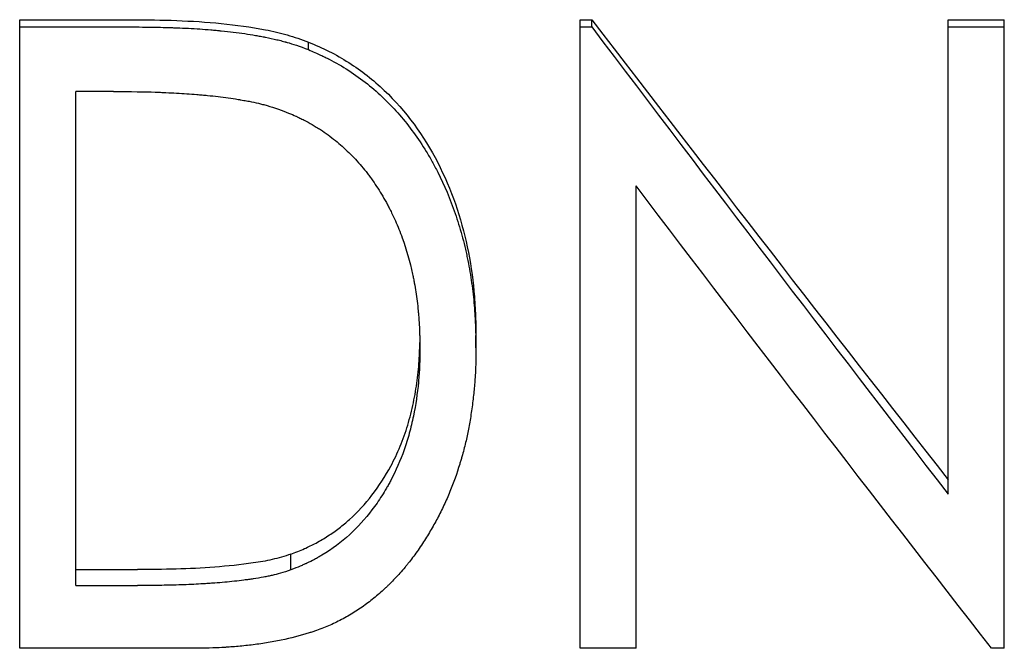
# Model space of a CAD drawing. Header units: millimetres. Extents: x 0 to 420, y 0 to 297.
# Tile 5 of 16: x 137.2 to 145.09, y 134.62 to 139.65. Entities that reach past the tile are written whole.
import ezdxf

# ---------------------------------------------------------------- set-up
doc = ezdxf.new("R2010")
doc.units = ezdxf.units.MM

msp = doc.modelspace()

# ---------------------------------------------------------------- linework, layer by layer
at = {"color": 7, "linetype": 'Continuous', "lineweight": 25}
for p, q in [((137.2036, 139.6545), (138.103, 139.6545)), ((137.2036, 139.5965), (137.2036, 139.6545)), ((141.6908, 139.6545), (141.7849, 139.6545)), ((141.6908, 139.5965), (141.6908, 139.6545)), ((141.7849, 139.5965), (141.7849, 139.6545)), ((144.6395, 139.6545), (145.0882, 139.6545)), ((144.6395, 139.5965), (144.6395, 139.6545)), ((145.0882, 139.5965), (145.0882, 139.6545)), ((137.2036, 139.5965), (138.103, 139.5965)), ((137.2036, 134.6193), (137.2036, 139.5965)), ((141.6908, 134.6193), (141.6908, 139.5965)), ((141.6908, 139.5965), (141.7849, 139.5965)), ((144.6395, 135.8529), (144.6395, 139.5965)), ((144.6395, 139.5965), (145.0882, 139.5965)), ((145.0882, 134.6193), (145.0882, 139.5965)), ((139.5153, 139.4146), (139.5153, 139.4755)), ((137.6523, 135.1218), (137.6523, 139.0795)), ((137.9548, 139.0795), (137.6523, 139.0795)), ((142.1395, 134.6193), (142.1395, 138.3224)), ((140.8575, 137.0254), (140.8575, 137.1237)), ((139.3751, 135.2468), (139.3751, 135.3729)), ((137.6523, 135.2498), (138.1461, 135.2498)), ((137.6523, 135.1218), (138.1461, 135.1218)), ((138.5838, 134.6193), (137.2036, 134.6193)), ((142.1395, 134.6193), (141.6908, 134.6193)), ((145.0882, 134.6193), (144.9861, 134.6193))]:
    msp.add_line(p, q, dxfattribs=at)
for points, knots in [([(138.103, 139.6545), (138.2223, 139.6534), (138.4609, 139.6512), (138.8182, 139.6282), (139.1139, 139.5883), (139.3471, 139.5363), (139.4592, 139.4958), (139.5153, 139.4755)], [0, 0, 0, 0, 0.250043, 0.500055, 0.75002, 0.875012, 1, 1, 1, 1]), ([(138.103, 139.5965), (138.1802, 139.5958), (138.2485, 139.595), (138.338, 139.5933), (138.3656, 139.5926), (138.4038, 139.5916), (138.4159, 139.5913), (138.4334, 139.5907), (138.4391, 139.5905), (138.4474, 139.5902), (138.4501, 139.5901), (138.4542, 139.59), (138.4555, 139.5899), (138.4582, 139.5898), (138.4588, 139.5898), (138.5247, 139.5873), (138.5864, 139.584), (138.6756, 139.5779), (138.7048, 139.5757), (138.7478, 139.5721), (138.762, 139.5709), (138.7831, 139.5689), (138.7901, 139.5682), (138.8005, 139.5672), (138.804, 139.5669), (138.8109, 139.5662), (138.8137, 139.5659), (138.8837, 139.5588), (138.9462, 139.5511), (139.0347, 139.5383), (139.0634, 139.5338), (139.105, 139.5267), (139.1187, 139.5243), (139.1389, 139.5206), (139.1456, 139.5194), (139.1555, 139.5175), (139.1588, 139.5168), (139.1654, 139.5155), (139.1679, 139.515), (139.2036, 139.508), (139.2339, 139.5014), (139.2774, 139.491), (139.2916, 139.4874), (139.3124, 139.482), (139.3192, 139.4801), (139.3293, 139.4774), (139.3327, 139.4764), (139.3393, 139.4746), (139.3433, 139.4734), (139.3878, 139.4607), (139.4443, 139.4413), (139.5153, 139.4146)], [0, 0, 0, 0, 0.125, 0.125, 0.1875, 0.1875, 0.21875, 0.21875, 0.234375, 0.234375, 0.242188, 0.242188, 0.246094, 0.246094, 0.25, 0.25, 0.375, 0.375, 0.4375, 0.4375, 0.46875, 0.46875, 0.484375, 0.484375, 0.492188, 0.492188, 0.5, 0.5, 0.625, 0.625, 0.6875, 0.6875, 0.71875, 0.71875, 0.734375, 0.734375, 0.742188, 0.742188, 0.75, 0.75, 0.8125, 0.8125, 0.84375, 0.84375, 0.859375, 0.859375, 0.867188, 0.867188, 0.875, 0.875, 1, 1, 1, 1]), ([(139.5153, 139.4755), (139.571, 139.4517), (139.6824, 139.4041), (139.8923, 139.2833), (140.2265, 139.0223), (140.5838, 138.5243), (140.7773, 137.9525), (140.8389, 137.5397), (140.8542, 137.302), (140.8564, 137.1831), (140.8575, 137.1237)], [0, 0, 0, 0, 0.062629, 0.125241, 0.250323, 0.499707, 0.749515, 0.874728, 0.937361, 1, 1, 1, 1]), ([(139.5153, 139.4146), (139.5523, 139.3986), (139.5846, 139.3842), (139.626, 139.3653), (139.6386, 139.3594), (139.6558, 139.3512), (139.6612, 139.3485), (139.6689, 139.3448), (139.6714, 139.3435), (139.6762, 139.3411), (139.6775, 139.3404), (139.7332, 139.3121), (139.7863, 139.2813), (139.9425, 139.1799), (140.0381, 139.1039), (140.2087, 138.9383), (140.287, 138.8479), (140.3938, 138.701), (140.4277, 138.6502), (140.4758, 138.5711), (140.4915, 138.5443), (140.5142, 138.5034), (140.5217, 138.4896), (140.5364, 138.4618), (140.5442, 138.4469), (140.6044, 138.3279), (140.6509, 138.2178), (140.7102, 138.0461), (140.7281, 137.9877), (140.7525, 137.8986), (140.7602, 137.8687), (140.771, 137.8233), (140.7745, 137.8081), (140.7813, 137.7776), (140.7847, 137.7617), (140.8, 137.6876), (140.8106, 137.6281), (140.8239, 137.5382), (140.8279, 137.5082), (140.8351, 137.448), (140.8384, 137.4168), (140.8438, 137.3584), (140.8461, 137.3287), (140.849, 137.2834), (140.8499, 137.2682), (140.8511, 137.2452), (140.8515, 137.2375), (140.852, 137.226), (140.8522, 137.2221), (140.8524, 137.2163), (140.8525, 137.2143), (140.8527, 137.2105), (140.8528, 137.2078), (140.8544, 137.1663), (140.856, 137.1059), (140.8575, 137.0254)], [0, 0, 0, 0, 0.03125, 0.03125, 0.046875, 0.046875, 0.054688, 0.054688, 0.058594, 0.058594, 0.0625, 0.0625, 0.125, 0.125, 0.25, 0.25, 0.375, 0.375, 0.4375, 0.4375, 0.46875, 0.46875, 0.484375, 0.484375, 0.5, 0.5, 0.625, 0.625, 0.6875, 0.6875, 0.71875, 0.71875, 0.734375, 0.734375, 0.75, 0.75, 0.8125, 0.8125, 0.84375, 0.84375, 0.875, 0.875, 0.90625, 0.90625, 0.921875, 0.921875, 0.929688, 0.929688, 0.933594, 0.933594, 0.935547, 0.935547, 0.9375, 0.9375, 1, 1, 1, 1]), ([(137.9548, 139.0795), (138.0948, 139.079), (138.2059, 139.0773), (138.2907, 139.0743), (138.2955, 139.0741), (138.3029, 139.0738), (138.3065, 139.0737), (138.3175, 139.0733), (138.3248, 139.073), (138.3465, 139.0721), (138.3609, 139.0715), (138.4038, 139.0695), (138.432, 139.0681), (138.5152, 139.0634), (138.569, 139.0598), (138.6275, 139.0552), (138.6357, 139.0545), (138.6503, 139.0533), (138.6576, 139.0526), (138.6793, 139.0507), (138.6937, 139.0494), (138.7365, 139.0451), (138.7645, 139.0421), (138.8473, 139.0322), (138.9006, 139.0247), (138.9553, 139.0157), (138.9598, 139.015), (138.9675, 139.0137), (138.9713, 139.013), (138.9827, 139.0111), (138.9901, 139.0098), (139.0121, 139.0059), (139.0262, 139.0033), (139.0672, 138.9954), (139.0925, 138.9901), (139.1216, 138.9833), (139.1262, 138.9822), (139.1371, 138.9795), (139.1428, 138.978), (139.1605, 138.9734), (139.1731, 138.9699), (139.2131, 138.9583), (139.2429, 138.9491), (139.2759, 138.9384)], [0, 0, 0, 0, 0.25, 0.25, 0.257812, 0.257812, 0.265625, 0.265625, 0.28125, 0.28125, 0.3125, 0.3125, 0.375, 0.375, 0.5, 0.5, 0.515625, 0.515625, 0.53125, 0.53125, 0.5625, 0.5625, 0.625, 0.625, 0.75, 0.75, 0.757812, 0.757812, 0.765625, 0.765625, 0.78125, 0.78125, 0.8125, 0.8125, 0.875, 0.875, 0.890625, 0.890625, 0.90625, 0.90625, 0.9375, 0.9375, 1, 1, 1, 1]), ([(139.2759, 138.9384), (139.3375, 138.9148), (139.3834, 138.8962), (139.4155, 138.8818), (139.4193, 138.8801), (139.4249, 138.8775), (139.4278, 138.8762), (139.4362, 138.8723), (139.4418, 138.8696), (139.4586, 138.8615), (139.4697, 138.856), (139.5027, 138.8389), (139.5243, 138.827), (139.5563, 138.8083), (139.568, 138.8012), (139.5899, 138.7877), (139.6007, 138.7808), (139.6327, 138.76), (139.6533, 138.7458), (139.7135, 138.7023), (139.7511, 138.672), (139.8039, 138.6246), (139.8226, 138.607), (139.8578, 138.5724), (139.875, 138.5546), (139.9256, 138.5002), (139.9577, 138.4622), (139.9961, 138.4126), (140.0027, 138.4038), (140.0168, 138.3846), (140.0238, 138.3749), (140.0447, 138.3453), (140.0583, 138.325), (140.0984, 138.2625), (140.1242, 138.2186), (140.1521, 138.1666), (140.1546, 138.1619), (140.1601, 138.1514), (140.1628, 138.1461), (140.171, 138.1302), (140.1763, 138.1195), (140.1921, 138.0873), (140.2022, 138.0656), (140.2316, 137.9994), (140.2497, 137.9541), (140.3, 137.8147), (140.3278, 137.7172), (140.3513, 137.6086), (140.3524, 137.6036), (140.3547, 137.5922), (140.3559, 137.5864), (140.3594, 137.5691), (140.3616, 137.5574), (140.3681, 137.5221), (140.3721, 137.4981), (140.3833, 137.4249), (140.3896, 137.3743), (140.3959, 137.309), (140.397, 137.2971), (140.3991, 137.2723), (140.4, 137.2599), (140.4026, 137.223), (140.404, 137.1986), (140.4051, 137.1713), (140.4052, 137.1702), (140.4053, 137.1658), (140.4054, 137.1635), (140.4057, 137.1566), (140.4058, 137.1517), (140.4063, 137.1363), (140.4066, 137.125), (140.4076, 137.088), (140.4082, 137.0593), (140.4087, 137.0264)], [0, 0, 0, 0, 0.0625, 0.0625, 0.066406, 0.066406, 0.070312, 0.070312, 0.078125, 0.078125, 0.09375, 0.09375, 0.125, 0.125, 0.140625, 0.140625, 0.15625, 0.15625, 0.1875, 0.1875, 0.25, 0.25, 0.28125, 0.28125, 0.3125, 0.3125, 0.375, 0.375, 0.390625, 0.390625, 0.40625, 0.40625, 0.4375, 0.4375, 0.5, 0.5, 0.507812, 0.507812, 0.515625, 0.515625, 0.53125, 0.53125, 0.5625, 0.5625, 0.625, 0.625, 0.75, 0.75, 0.757812, 0.757812, 0.765625, 0.765625, 0.78125, 0.78125, 0.8125, 0.8125, 0.875, 0.875, 0.890625, 0.890625, 0.90625, 0.90625, 0.9375, 0.9375, 0.941406, 0.941406, 0.945312, 0.945312, 0.953125, 0.953125, 0.96875, 0.96875, 1, 1, 1, 1]), ([(139.3751, 135.3729), (139.4115, 135.3873), (139.48, 135.4145), (139.5798, 135.4626), (139.6728, 135.5184), (139.7624, 135.5809), (139.8864, 135.684), (140.0335, 135.8447), (140.1633, 136.0469), (140.2536, 136.2375), (140.3141, 136.4076), (140.3512, 136.5551), (140.3736, 136.6751), (140.3871, 136.7643), (140.3974, 136.8539), (140.4041, 136.9406), (140.407, 137.0126), (140.4076, 137.0546), (140.4078, 137.0698)], [0, 0, 0, 0, 0.054705, 0.103031, 0.154925, 0.206654, 0.256554, 0.381893, 0.51285, 0.596131, 0.681382, 0.769372, 0.812211, 0.854959, 0.897668, 0.940418, 0.978441, 1, 1, 1, 1]), ([(140.8575, 137.0254), (140.857, 136.9744), (140.8562, 136.9291), (140.8544, 136.8701), (140.8538, 136.8518), (140.8526, 136.8267), (140.8522, 136.8187), (140.8516, 136.8072), (140.8514, 136.8035), (140.8511, 136.798), (140.8509, 136.7962), (140.8507, 136.7926), (140.8506, 136.7915), (140.848, 136.7523), (140.8448, 136.7144), (140.8388, 136.6557), (140.8366, 136.6358), (140.8318, 136.5955), (140.8293, 136.5759), (140.8207, 136.5113), (140.8145, 136.4704), (140.8047, 136.4123), (140.8013, 136.3935), (140.7943, 136.3569), (140.7908, 136.3399), (140.7793, 136.2862), (140.7704, 136.2493), (140.7555, 136.1924), (140.7503, 136.1732), (140.742, 136.1439), (140.7391, 136.1341), (140.7333, 136.1143), (140.7301, 136.1036), (140.7047, 136.0199), (140.6784, 135.9465), (140.6337, 135.838), (140.6178, 135.8021), (140.5928, 135.7487), (140.5842, 135.7309), (140.5666, 135.6955), (140.5571, 135.6771), (140.5306, 135.6268), (140.5118, 135.5931), (140.4819, 135.5426), (140.4717, 135.5257), (140.4507, 135.4919), (140.4405, 135.4758), (140.4056, 135.4224), (140.3824, 135.3888), (140.3475, 135.3416), (140.3359, 135.3263), (140.3185, 135.3042), (140.3127, 135.297), (140.304, 135.2863), (140.3011, 135.2828), (140.2953, 135.2758), (140.293, 135.2729), (140.2621, 135.2364), (140.2349, 135.2059), (140.1945, 135.1631), (140.1811, 135.1494), (140.1612, 135.1295), (140.1545, 135.123), (140.1413, 135.1103), (140.1354, 135.1047), (140.0988, 135.0708), (140.069, 135.0448), (140.0232, 135.0078), (140.0078, 134.9957), (139.9766, 134.9722), (139.9614, 134.9611), (139.9122, 134.9266), (139.8789, 134.9051), (139.8281, 134.8751), (139.811, 134.8655), (139.7766, 134.8469), (139.7587, 134.8378), (139.7079, 134.813), (139.6726, 134.7975), (139.6176, 134.7757), (139.5989, 134.7688), (139.5704, 134.7587), (139.5608, 134.7554), (139.5414, 134.7489), (139.5307, 134.7455), (139.4496, 134.7199), (139.3749, 134.7005), (139.2589, 134.6762), (139.2196, 134.6689), (139.1597, 134.6592), (139.1395, 134.6562), (139.0989, 134.6506), (139.0777, 134.6479), (139.0182, 134.6409), (138.9786, 134.6368), (138.9195, 134.6318), (138.8998, 134.6302), (138.8703, 134.6282), (138.8605, 134.6275), (138.8458, 134.6266), (138.8409, 134.6263), (138.8335, 134.6259), (138.8311, 134.6257), (138.8262, 134.6254), (138.823, 134.6253), (138.7669, 134.6222), (138.6877, 134.6203), (138.5838, 134.6193)], [0, 0, 0, 0, 0.03125, 0.03125, 0.046875, 0.046875, 0.054688, 0.054688, 0.058594, 0.058594, 0.060547, 0.060547, 0.0625, 0.0625, 0.09375, 0.09375, 0.109375, 0.109375, 0.125, 0.125, 0.15625, 0.15625, 0.171875, 0.171875, 0.1875, 0.1875, 0.21875, 0.21875, 0.234375, 0.234375, 0.242188, 0.242188, 0.25, 0.25, 0.3125, 0.3125, 0.34375, 0.34375, 0.359375, 0.359375, 0.375, 0.375, 0.40625, 0.40625, 0.421875, 0.421875, 0.4375, 0.4375, 0.46875, 0.46875, 0.484375, 0.484375, 0.492188, 0.492188, 0.496094, 0.496094, 0.5, 0.5, 0.53125, 0.53125, 0.546875, 0.546875, 0.554688, 0.554688, 0.5625, 0.5625, 0.59375, 0.59375, 0.609375, 0.609375, 0.625, 0.625, 0.65625, 0.65625, 0.671875, 0.671875, 0.6875, 0.6875, 0.71875, 0.71875, 0.734375, 0.734375, 0.742188, 0.742188, 0.75, 0.75, 0.8125, 0.8125, 0.84375, 0.84375, 0.859375, 0.859375, 0.875, 0.875, 0.90625, 0.90625, 0.921875, 0.921875, 0.929688, 0.929688, 0.933594, 0.933594, 0.935547, 0.935547, 0.9375, 0.9375, 1, 1, 1, 1]), ([(140.4087, 137.0264), (140.408, 136.9652), (140.4071, 136.9193), (140.4058, 136.8868), (140.4057, 136.883), (140.4055, 136.8773), (140.4053, 136.8744), (140.405, 136.8658), (140.4047, 136.86), (140.4038, 136.8429), (140.4031, 136.8314), (140.4009, 136.7971), (140.399, 136.7742), (140.3882, 136.6603), (140.3747, 136.5697), (140.3518, 136.4572), (140.3465, 136.4329), (140.3355, 136.3869), (140.3297, 136.3642), (140.3112, 136.2967), (140.2975, 136.2527), (140.2522, 136.1237), (140.2164, 136.0417), (140.1699, 135.954), (140.1637, 135.9426), (140.1521, 135.9217), (140.1463, 135.9113), (140.1284, 135.8806), (140.1162, 135.8606), (140.0786, 135.8015), (140.0523, 135.7637), (139.9696, 135.6551), (139.9095, 135.589), (139.7791, 135.4693), (139.7062, 135.4152), (139.6135, 135.359), (139.6045, 135.3538), (139.5848, 135.3426), (139.5748, 135.3371), (139.5444, 135.3209), (139.5235, 135.3106), (139.4995, 135.2994), (139.4986, 135.299), (139.4949, 135.2973), (139.4929, 135.2964), (139.487, 135.2937), (139.4829, 135.2919), (139.4697, 135.2861), (139.46, 135.2819), (139.4282, 135.2684), (139.4035, 135.2583), (139.3751, 135.2468)], [0, 0, 0, 0, 0.0625, 0.0625, 0.066406, 0.066406, 0.070312, 0.070312, 0.078125, 0.078125, 0.09375, 0.09375, 0.125, 0.125, 0.25, 0.25, 0.28125, 0.28125, 0.3125, 0.3125, 0.375, 0.375, 0.5, 0.5, 0.515625, 0.515625, 0.53125, 0.53125, 0.5625, 0.5625, 0.625, 0.625, 0.75, 0.75, 0.875, 0.875, 0.890625, 0.890625, 0.90625, 0.90625, 0.9375, 0.9375, 0.941406, 0.941406, 0.945312, 0.945312, 0.953125, 0.953125, 0.96875, 0.96875, 1, 1, 1, 1]), ([(139.3751, 135.3729), (139.3259, 135.3574), (139.2274, 135.3266), (139.0231, 135.2937), (138.7662, 135.2665), (138.4562, 135.252), (138.2495, 135.2506), (138.1461, 135.2498)], [0, 0, 0, 0, 0.124963, 0.249953, 0.499939, 0.749963, 1, 1, 1, 1]), ([(139.3751, 135.2468), (139.3143, 135.2267), (139.2648, 135.2123), (139.2217, 135.2024), (139.2156, 135.201), (139.2043, 135.1986), (139.1985, 135.1974), (139.1809, 135.1938), (139.1686, 135.1915), (139.1305, 135.1845), (139.1032, 135.18), (139.0668, 135.1746), (139.0617, 135.1739), (139.0492, 135.1721), (139.043, 135.1712), (139.0242, 135.1686), (139.0117, 135.1669), (138.9739, 135.1621), (138.9484, 135.159), (138.8714, 135.1506), (138.8191, 135.1458), (138.7593, 135.1413), (138.7539, 135.1409), (138.7418, 135.1401), (138.7357, 135.1396), (138.7173, 135.1384), (138.705, 135.1376), (138.6676, 135.1353), (138.6422, 135.1339), (138.5648, 135.1299), (138.5114, 135.1278), (138.4528, 135.126), (138.4516, 135.126), (138.4468, 135.1259), (138.4444, 135.1258), (138.4371, 135.1256), (138.4321, 135.1255), (138.4169, 135.1251), (138.4062, 135.1248), (138.3729, 135.1242), (138.3489, 135.1237), (138.2714, 135.1227), (138.2124, 135.1222), (138.1461, 135.1218)], [0, 0, 0, 0, 0.125, 0.125, 0.140625, 0.140625, 0.15625, 0.15625, 0.1875, 0.1875, 0.25, 0.25, 0.265625, 0.265625, 0.28125, 0.28125, 0.3125, 0.3125, 0.375, 0.375, 0.5, 0.5, 0.515625, 0.515625, 0.53125, 0.53125, 0.5625, 0.5625, 0.625, 0.625, 0.75, 0.75, 0.757812, 0.757812, 0.765625, 0.765625, 0.78125, 0.78125, 0.8125, 0.8125, 0.875, 0.875, 1, 1, 1, 1])]:
    msp.add_open_spline(points, degree=3, knots=knots, dxfattribs=at)
for points in [[(141.7849, 139.6545), (142.7365, 138.4146), (143.688, 137.1834), (144.6395, 135.9695)], [(141.7849, 139.5965), (142.7365, 138.3369), (143.688, 137.0861), (144.6395, 135.8529)], [(144.9861, 134.6193), (144.0372, 135.8362), (143.0884, 137.0734), (142.1395, 138.3224)]]:
    msp.add_open_spline(points, degree=3, dxfattribs=at)

doc.saveas('drawing.dxf')
